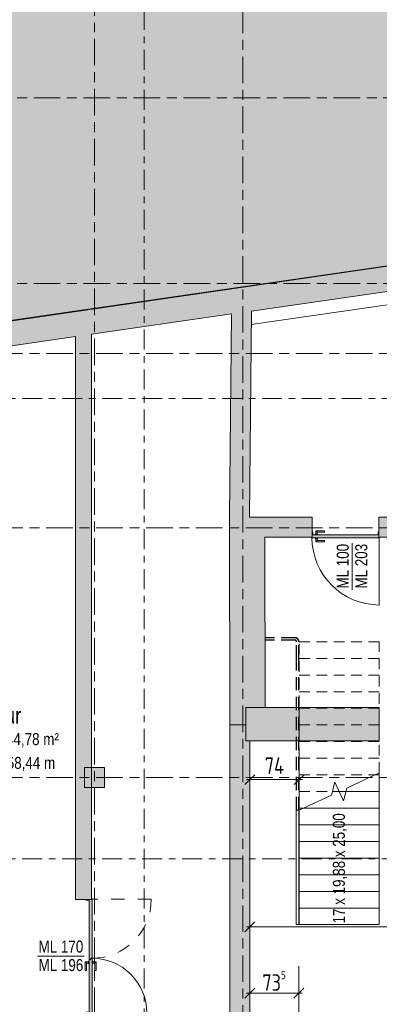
# Model space of a CAD drawing. Header units: metres. Extents: x -39 to 114, y -54 to 869.
# Tile 33 of 44: x -4 to 1, y 9 to 23. Entities that reach past the tile are written whole.
import ezdxf

# ---------------------------------------------------------------- set-up
doc = ezdxf.new("R2010")
doc.units = ezdxf.units.M
for name, pattern in [('_Rasterlinie_', [0.75, 0.4, -0.1, 0.15, -0.1]), ('_Schnittlinie_', [0.6, 0.3, -0.1, 0.1, -0.1]), ('_Verdeckte Linien_', [0.3, 0.2, -0.1]), ('Verdeckt klein', [0.24, 0.16, -0.08]), ('Öffnung Element 2', [0.4, 0.2, -0.2])]:
    doc.linetypes.add(name, pattern=pattern)
for name, color, linetype, lineweight in [('A_Bem', 7, 'Continuous', 5), ('A_Bem-100', 7, 'Continuous', 5), ('A_Geländer', 7, 'Continuous', 5), ('A_Geschossdecken', 7, 'Continuous', 5), ('A_Körper_Form', 7, 'Continuous', 5), ('A_Raster', 128, 'Continuous', 5), ('A_Raum-Txt', 16, 'Continuous', 5), ('A_Symbol-S_A', 172, 'Continuous', 5), ('A_Tragw', 142, 'Continuous', 5), ('A_Tragwerksstützen', 7, 'Continuous', 5), ('A_Treppe', 38, 'Continuous', 5), ('A_Tuer', 128, 'Continuous', 5), ('A_Türen_Element', 128, 'Continuous', 5), ('A_Türen_Rahmen', 128, 'Continuous', 5), ('A_Wand', 244, 'Continuous', 5), ('A_Wand_Schraff', 1, 'Continuous', 5), ('A_Öffnung', 128, 'Continuous', 5), ('Treppe - Beschriftungen', 50, 'Continuous', 5)]:
    doc.layers.add(name, color=color, linetype=linetype, lineweight=lineweight)
doc.styles.add('Arial', font='arial.ttf', dxfattribs={"width": 0.8, "height": 0.18})
doc.styles.add('Arial_B', font='txt', dxfattribs={"width": 0.8, "height": 0.25})
doc.styles.add('ISOCPEUR', font='isocpeur.ttf', dxfattribs={"width": 0.8, "height": 0.25})
doc.dimstyles.new('BLB-Standard_2_5_Aussen', dxfattribs={"dimscale": 0.3048, "dimtxt": 0.248995, "dimasz": 0.492126, "dimexe": 1.32874, "dimexo": 0.0625, "dimgap": 0.032808, "dimtad": 1, "dimdec": 1, "dimlfac": 100, "dimrnd": 0.1, "dimdsep": 46, "dimtxsty": 'ISOCPEUR', "dimblk1": 'OBLIQUE', "dimblk2": 'OBLIQUE', "dimsah": 1, "dimcen": 0.09, "dimdle": 0.164042, "dimazin": 0, "dimtfac": 1, "dimtdec": 4, "dimtix": 1, "dimtmove": 0, "dimatfit": 3, "dimfxl": 1.32874, "dimfxlon": 1, "dimtvp": 1, "dimtolj": 1, "dimtzin": 0, "dimarcsym": 2})
doc.dimstyles.new('BLB-Standard_2_5_Aussen_maskiert', dxfattribs={"dimscale": 0.3048, "dimtxt": 0.248995, "dimasz": 0.492126, "dimexe": 1.32874, "dimexo": 0.0625, "dimgap": 0.032808, "dimtad": 1, "dimrnd": 0.001, "dimzin": 0, "dimdsep": 46, "dimtxsty": 'ISOCPEUR', "dimblk1": 'OBLIQUE', "dimblk2": 'OBLIQUE', "dimsah": 1, "dimcen": 0.09, "dimdle": 0.164042, "dimazin": 0, "dimtfac": 1, "dimtdec": 4, "dimtix": 1, "dimtmove": 0, "dimatfit": 3, "dimfxl": 1.32874, "dimfxlon": 1, "dimtvp": 1, "dimtfill": 1, "dimtolj": 1, "dimtzin": 0, "dimarcsym": 2})

# ---------------------------------------------------------------- blocks, each defined once
blk = doc.blocks.new('TU DF 1 - Stahl-Eckzarge flächenbündig - DL - 1000 x 2020-8580536-A-E-2- OK FFB')
at = {"layer": 'A_Tuer', "lineweight": 9}
h = blk.add_hatch(color=253, dxfattribs=at)
h.paths.add_polyline_path([(0.51, -0.16), (0.51, -0.15), (0.508, -0.15), (0.508, -0.158), (0.505, -0.16)], flags=0)
h.paths.add_polyline_path([(0.505, -0.16), (0.507, -0.158), (0.507, -0.15), (0.505, -0.15)], flags=0)
h.paths.add_polyline_path([(-0.505, -0.16), (-0.505, -0.15), (-0.507, -0.15), (-0.507, -0.158)], flags=0)
h.paths.add_polyline_path([(-0.505, -0.16), (-0.508, -0.158), (-0.508, -0.15), (-0.51, -0.15), (-0.51, -0.16)], flags=0)
h.paths.add_polyline_path([(0.49, -0.115), (0.5, -0.114), (0.5, -0.113), (0.492, -0.113), (0.492, -0.072), (0.498, -0.072), (0.498, -0.08), (0.5, -0.08), (0.5, -0.07), (0.49, -0.07)], flags=0)
h.paths.add_polyline_path([(-0.49, -0.115), (-0.49, -0.07), (-0.5, -0.07), (-0.5, -0.08), (-0.498, -0.08), (-0.498, -0.072), (-0.492, -0.072), (-0.492, -0.113), (-0.5, -0.113), (-0.5, -0.115)], flags=0)
blk.add_hatch(color=253, dxfattribs=at).paths.add_polyline_path([(0.171, -0.16), (0.501, -0.16), (0.5, -0.115), (-0.5, -0.115), (-0.5, -0.16), (-0.087, -0.16)], flags=0)
at = {"layer": 'A_Tuer', "color": 250, "lineweight": 9}
for p, q in [((-0.455, -0.105), (-0.455, -0.115)), ((-0.455, -0.105), (-0.415, -0.105)), ((-0.445, -0.055), (-0.445, -0.105)), ((-0.315, -0.055), (-0.445, -0.055)), ((-0.445, -0.055), (-0.445, -0.105)), ((-0.315, -0.055), (-0.445, -0.055)), ((-0.425, -0.105), (-0.425, -0.075)), ((-0.425, -0.075), (-0.315, -0.075)), ((-0.425, -0.105), (-0.425, -0.075)), ((-0.425, -0.075), (-0.315, -0.075)), ((-0.415, -0.115), (-0.415, -0.105)), ((-0.315, -0.055), (-0.315, -0.075)), ((-0.315, -0.055), (-0.315, -0.075)), ((-0.455, -0.16), (-0.455, -0.17)), ((-0.415, -0.17), (-0.455, -0.17)), ((-0.445, -0.17), (-0.445, -0.22)), ((-0.445, -0.17), (-0.445, -0.22)), ((-0.445, -0.22), (-0.315, -0.22)), ((-0.445, -0.22), (-0.315, -0.22)), ((-0.425, -0.2), (-0.425, -0.17)), ((-0.425, -0.2), (-0.425, -0.17)), ((-0.315, -0.2), (-0.425, -0.2)), ((-0.315, -0.2), (-0.425, -0.2)), ((-0.415, -0.17), (-0.415, -0.16)), ((-0.315, -0.2), (-0.315, -0.22)), ((-0.315, -0.2), (-0.315, -0.22))]:
    blk.add_line(p, q, dxfattribs=at)
for points in [[(-0.425, -0.075), (-0.425, -0.075), (-0.425, -0.075), (-0.426, -0.074), (-0.426, -0.074), (-0.427, -0.073), (-0.427, -0.073), (-0.428, -0.072), (-0.429, -0.071), (-0.43, -0.07), (-0.431, -0.069), (-0.431, -0.069), (-0.432, -0.068), (-0.432, -0.068), (-0.433, -0.067), (-0.434, -0.066), (-0.434, -0.066), (-0.435, -0.065), (-0.436, -0.064), (-0.436, -0.064), (-0.437, -0.063), (-0.438, -0.062), (-0.438, -0.062), (-0.439, -0.061), (-0.439, -0.061), (-0.44, -0.06), (-0.441, -0.059), (-0.441, -0.059), (-0.442, -0.058), (-0.443, -0.057), (-0.443, -0.057), (-0.444, -0.056), (-0.444, -0.056), (-0.445, -0.055), (-0.445, -0.055), (-0.445, -0.055)], [(-0.425, -0.075), (-0.425, -0.075), (-0.425, -0.075), (-0.426, -0.074), (-0.426, -0.074), (-0.427, -0.073), (-0.427, -0.073), (-0.428, -0.072), (-0.429, -0.071), (-0.43, -0.07), (-0.431, -0.069), (-0.431, -0.069), (-0.432, -0.068), (-0.432, -0.068), (-0.433, -0.067), (-0.434, -0.066), (-0.434, -0.066), (-0.435, -0.065), (-0.436, -0.064), (-0.436, -0.064), (-0.437, -0.063), (-0.438, -0.062), (-0.438, -0.062), (-0.439, -0.061), (-0.439, -0.061), (-0.44, -0.06), (-0.441, -0.059), (-0.441, -0.059), (-0.442, -0.058), (-0.443, -0.057), (-0.443, -0.057), (-0.444, -0.056), (-0.444, -0.056), (-0.445, -0.055), (-0.445, -0.055), (-0.445, -0.055)], [(-0.445, -0.22), (-0.445, -0.22), (-0.445, -0.22), (-0.444, -0.219), (-0.444, -0.219), (-0.443, -0.218), (-0.443, -0.218), (-0.442, -0.217), (-0.441, -0.216), (-0.44, -0.215), (-0.439, -0.214), (-0.439, -0.214), (-0.438, -0.213), (-0.438, -0.213), (-0.437, -0.212), (-0.436, -0.211), (-0.436, -0.211), (-0.435, -0.21), (-0.434, -0.209), (-0.434, -0.209), (-0.433, -0.208), (-0.432, -0.207), (-0.432, -0.207), (-0.431, -0.206), (-0.431, -0.206), (-0.43, -0.205), (-0.429, -0.204), (-0.429, -0.204), (-0.428, -0.203), (-0.427, -0.202), (-0.427, -0.202), (-0.426, -0.201), (-0.426, -0.201), (-0.425, -0.2), (-0.425, -0.2), (-0.425, -0.2)], [(-0.445, -0.22), (-0.445, -0.22), (-0.445, -0.22), (-0.444, -0.219), (-0.444, -0.219), (-0.443, -0.218), (-0.443, -0.218), (-0.442, -0.217), (-0.441, -0.216), (-0.44, -0.215), (-0.439, -0.214), (-0.439, -0.214), (-0.438, -0.213), (-0.438, -0.213), (-0.437, -0.212), (-0.436, -0.211), (-0.436, -0.211), (-0.435, -0.21), (-0.434, -0.209), (-0.434, -0.209), (-0.433, -0.208), (-0.432, -0.207), (-0.432, -0.207), (-0.431, -0.206), (-0.431, -0.206), (-0.43, -0.205), (-0.429, -0.204), (-0.429, -0.204), (-0.428, -0.203), (-0.427, -0.202), (-0.427, -0.202), (-0.426, -0.201), (-0.426, -0.201), (-0.425, -0.2), (-0.425, -0.2), (-0.425, -0.2)]]:
    blk.add_open_spline(points, degree=3, knots=[0, 0, 0, 0, 0.083333, 0.125, 0.166667, 0.208333, 0.229167, 0.25, 0.291667, 0.333333, 0.354167, 0.375, 0.395833, 0.416667, 0.4375, 0.458333, 0.479167, 0.5, 0.520833, 0.541667, 0.5625, 0.583333, 0.604167, 0.625, 0.645833, 0.666667, 0.6875, 0.708333, 0.75, 0.770833, 0.791667, 0.833333, 0.875, 0.916667, 1, 1, 1, 1], dxfattribs=at)
at = {"layer": 'A_Türen_Element', "color": 250, "lineweight": 9}
for p, q in [((0.5, -0.115), (-0.5, -0.115)), ((-0.501, -0.15), (-0.501, -0.16)), ((-0.501, -0.16), (0.501, -0.16)), ((0.501, -0.16), (0.501, -0.15))]:
    blk.add_line(p, q, dxfattribs=at)
at = {"layer": 'A_Türen_Rahmen', "color": 250, "lineweight": 9}
for p, q in [((-0.5, -0.07), (-0.49, -0.07)), ((-0.498, -0.08), (-0.5, -0.08)), ((-0.5, -0.113), (-0.492, -0.113)), ((-0.49, -0.115), (-0.5, -0.115)), ((-0.498, -0.072), (-0.498, -0.08)), ((-0.492, -0.072), (-0.498, -0.072)), ((-0.492, -0.113), (-0.492, -0.072)), ((-0.49, -0.07), (-0.49, -0.115)), ((0.49, -0.07), (0.5, -0.07)), ((0.49, -0.115), (0.49, -0.07)), ((0.5, -0.115), (0.49, -0.115)), ((0.492, -0.072), (0.492, -0.113)), ((0.498, -0.072), (0.492, -0.072)), ((0.492, -0.113), (0.5, -0.113)), ((0.498, -0.08), (0.498, -0.072)), ((0.5, -0.08), (0.498, -0.08)), ((-0.51, -0.16), (-0.51, -0.15)), ((-0.505, -0.16), (-0.51, -0.16)), ((-0.508, -0.15), (-0.508, -0.158)), ((-0.508, -0.158), (-0.507, -0.158)), ((-0.507, -0.158), (-0.507, -0.15)), ((-0.505, -0.15), (-0.505, -0.16)), ((0.505, -0.16), (0.505, -0.15)), ((0.51, -0.16), (0.505, -0.16)), ((0.507, -0.15), (0.507, -0.158)), ((0.507, -0.158), (0.508, -0.158)), ((0.508, -0.158), (0.508, -0.15)), ((0.51, -0.15), (0.51, -0.16))]:
    blk.add_line(p, q, dxfattribs=at)
at = {"layer": 'A_Öffnung', "color": 250, "lineweight": 9}
blk.add_line((0.505, -0.16), (0.505, -1.17), dxfattribs=at)
blk.add_arc((0.505, -0.16), 1.01, 180, 270, dxfattribs=at)
blk = doc.blocks.new('TU DF 2 - Stahl-Eckzarge flächenbündig - DL - 1200 x 2002-8069526-A-E-2- OK FFB')
at = {"layer": 'A_Tuer', "lineweight": 9}
h = blk.add_hatch(color=253, dxfattribs=at)
h.paths.add_polyline_path([(0.86, 0.12), (0.86, 0.13), (0.855, 0.13), (0.858, 0.128), (0.858, 0.12)], flags=0)
h.paths.add_polyline_path([(0.857, 0.128), (0.855, 0.13), (0.855, 0.12), (0.857, 0.12)], flags=0)
h.paths.add_polyline_path([(0.85, 0.083), (0.85, 0.085), (0.84, 0.085), (0.84, 0.04), (0.85, 0.04), (0.85, 0.05), (0.848, 0.05), (0.848, 0.042), (0.842, 0.042), (0.842, 0.083)], flags=0)
h.paths.add_polyline_path([(-0.84, 0.04), (-0.84, 0.085), (-0.85, 0.084), (-0.85, 0.083), (-0.842, 0.083), (-0.842, 0.042), (-0.848, 0.042), (-0.848, 0.05), (-0.85, 0.05), (-0.85, 0.04)], flags=0)
h.paths.add_polyline_path([(-0.855, 0.13), (-0.86, 0.13), (-0.86, 0.12), (-0.858, 0.12), (-0.858, 0.128)], flags=0)
h.paths.add_polyline_path([(-0.855, 0.13), (-0.857, 0.128), (-0.857, 0.12), (-0.855, 0.12)], flags=0)
for points in [[(0.045, 0.113), (0.03, 0.113), (0.03, 0.13), (-0.851, 0.13), (-0.85, 0.085), (0.045, 0.085), (0.045, 0.109)], [(0.851, 0.13), (0.034, 0.13), (0.034, 0.113), (0.049, 0.113), (0.049, 0.085), (0.85, 0.085), (0.851, 0.12)]]:
    blk.add_hatch(color=253, dxfattribs=at).paths.add_polyline_path(points, flags=0)
at = {"layer": 'A_Tuer', "color": 250, "linetype": 'Öffnung Element 2', "lineweight": 9}
blk.add_line((-0.855, 1.018), (-0.855, 0.13), dxfattribs=at)
at = {"layer": 'A_Tuer', "color": 250, "lineweight": 9}
for p, q in [((0.085, 0.19), (0.085, 0.14)), ((0.215, 0.19), (0.085, 0.19)), ((0.085, 0.19), (0.085, 0.14)), ((0.215, 0.19), (0.085, 0.19)), ((0.105, 0.14), (0.105, 0.17)), ((0.105, 0.17), (0.215, 0.17)), ((0.105, 0.14), (0.105, 0.17)), ((0.105, 0.17), (0.215, 0.17)), ((0.215, 0.19), (0.215, 0.17)), ((0.215, 0.19), (0.215, 0.17)), ((0.075, 0.14), (0.075, 0.13)), ((0.075, 0.14), (0.115, 0.14)), ((0.075, 0.085), (0.075, 0.075)), ((0.115, 0.075), (0.075, 0.075)), ((0.085, 0.075), (0.085, 0.025)), ((0.085, 0.075), (0.085, 0.025)), ((0.085, 0.025), (0.215, 0.025)), ((0.085, 0.025), (0.215, 0.025)), ((0.105, 0.045), (0.105, 0.075)), ((0.105, 0.045), (0.105, 0.075)), ((0.215, 0.045), (0.105, 0.045)), ((0.215, 0.045), (0.105, 0.045)), ((0.115, 0.13), (0.115, 0.14)), ((0.115, 0.075), (0.115, 0.085)), ((0.215, 0.045), (0.215, 0.025)), ((0.215, 0.045), (0.215, 0.025))]:
    blk.add_line(p, q, dxfattribs=at)
at = {"layer": 'A_Tuer', "color": 250, "linetype": 'Öffnung Element 2', "lineweight": 9}
blk.add_arc((-0.855, 0.13), 0.888, 360, 90, dxfattribs=at)
at = {"layer": 'A_Tuer', "color": 250, "lineweight": 9}
for points in [[(0.105, 0.17), (0.105, 0.17), (0.105, 0.17), (0.104, 0.171), (0.104, 0.171), (0.103, 0.172), (0.103, 0.172), (0.102, 0.173), (0.101, 0.174), (0.1, 0.175), (0.099, 0.176), (0.099, 0.176), (0.098, 0.177), (0.098, 0.177), (0.097, 0.178), (0.096, 0.179), (0.096, 0.179), (0.095, 0.18), (0.094, 0.181), (0.094, 0.181), (0.093, 0.182), (0.092, 0.183), (0.092, 0.183), (0.091, 0.184), (0.091, 0.184), (0.09, 0.185), (0.089, 0.186), (0.089, 0.186), (0.088, 0.187), (0.087, 0.188), (0.087, 0.188), (0.086, 0.189), (0.086, 0.189), (0.085, 0.19), (0.085, 0.19), (0.085, 0.19)], [(0.105, 0.17), (0.105, 0.17), (0.105, 0.17), (0.104, 0.171), (0.104, 0.171), (0.103, 0.172), (0.103, 0.172), (0.102, 0.173), (0.101, 0.174), (0.1, 0.175), (0.099, 0.176), (0.099, 0.176), (0.098, 0.177), (0.098, 0.177), (0.097, 0.178), (0.096, 0.179), (0.096, 0.179), (0.095, 0.18), (0.094, 0.181), (0.094, 0.181), (0.093, 0.182), (0.092, 0.183), (0.092, 0.183), (0.091, 0.184), (0.091, 0.184), (0.09, 0.185), (0.089, 0.186), (0.089, 0.186), (0.088, 0.187), (0.087, 0.188), (0.087, 0.188), (0.086, 0.189), (0.086, 0.189), (0.085, 0.19), (0.085, 0.19), (0.085, 0.19)], [(0.085, 0.025), (0.085, 0.025), (0.085, 0.025), (0.086, 0.026), (0.086, 0.026), (0.087, 0.027), (0.087, 0.027), (0.088, 0.028), (0.089, 0.029), (0.09, 0.03), (0.091, 0.031), (0.091, 0.031), (0.092, 0.032), (0.092, 0.032), (0.093, 0.033), (0.094, 0.034), (0.094, 0.034), (0.095, 0.035), (0.096, 0.036), (0.096, 0.036), (0.097, 0.037), (0.098, 0.038), (0.098, 0.038), (0.099, 0.039), (0.099, 0.039), (0.1, 0.04), (0.101, 0.041), (0.101, 0.041), (0.102, 0.042), (0.103, 0.043), (0.103, 0.043), (0.104, 0.044), (0.104, 0.044), (0.105, 0.045), (0.105, 0.045), (0.105, 0.045)], [(0.085, 0.025), (0.085, 0.025), (0.085, 0.025), (0.086, 0.026), (0.086, 0.026), (0.087, 0.027), (0.087, 0.027), (0.088, 0.028), (0.089, 0.029), (0.09, 0.03), (0.091, 0.031), (0.091, 0.031), (0.092, 0.032), (0.092, 0.032), (0.093, 0.033), (0.094, 0.034), (0.094, 0.034), (0.095, 0.035), (0.096, 0.036), (0.096, 0.036), (0.097, 0.037), (0.098, 0.038), (0.098, 0.038), (0.099, 0.039), (0.099, 0.039), (0.1, 0.04), (0.101, 0.041), (0.101, 0.041), (0.102, 0.042), (0.103, 0.043), (0.103, 0.043), (0.104, 0.044), (0.104, 0.044), (0.105, 0.045), (0.105, 0.045), (0.105, 0.045)]]:
    blk.add_open_spline(points, degree=3, knots=[0, 0, 0, 0, 0.083333, 0.125, 0.166667, 0.208333, 0.229167, 0.25, 0.291667, 0.333333, 0.354167, 0.375, 0.395833, 0.416667, 0.4375, 0.458333, 0.479167, 0.5, 0.520833, 0.541667, 0.5625, 0.583333, 0.604167, 0.625, 0.645833, 0.666667, 0.6875, 0.708333, 0.75, 0.770833, 0.791667, 0.833333, 0.875, 0.916667, 1, 1, 1, 1], dxfattribs=at)
at = {"layer": 'A_Türen_Element', "color": 250, "lineweight": 9}
for p, q in [((-0.851, 0.13), (0.03, 0.13)), ((-0.851, 0.12), (-0.851, 0.13)), ((0.045, 0.085), (-0.85, 0.085)), ((0.03, 0.13), (0.03, 0.113)), ((0.03, 0.113), (0.045, 0.113)), ((0.034, 0.13), (0.851, 0.13)), ((0.034, 0.113), (0.034, 0.13)), ((0.049, 0.113), (0.034, 0.113)), ((0.045, 0.113), (0.045, 0.085)), ((0.049, 0.085), (0.049, 0.113)), ((0.85, 0.085), (0.049, 0.085)), ((0.851, 0.13), (0.851, 0.12))]:
    blk.add_line(p, q, dxfattribs=at)
at = {"layer": 'A_Türen_Rahmen', "color": 250, "lineweight": 9}
for p, q in [((-0.855, 0.13), (-0.86, 0.13)), ((-0.86, 0.13), (-0.86, 0.12)), ((-0.858, 0.12), (-0.858, 0.128)), ((-0.858, 0.128), (-0.857, 0.128)), ((-0.857, 0.128), (-0.857, 0.12)), ((-0.855, 0.12), (-0.855, 0.13)), ((-0.84, 0.085), (-0.85, 0.085)), ((-0.85, 0.083), (-0.842, 0.083)), ((-0.848, 0.05), (-0.85, 0.05)), ((-0.85, 0.04), (-0.84, 0.04)), ((-0.848, 0.042), (-0.848, 0.05)), ((-0.842, 0.042), (-0.848, 0.042)), ((-0.842, 0.083), (-0.842, 0.042)), ((-0.84, 0.04), (-0.84, 0.085)), ((0.85, 0.085), (0.84, 0.085)), ((0.84, 0.085), (0.84, 0.04)), ((0.84, 0.04), (0.85, 0.04)), ((0.842, 0.042), (0.842, 0.083)), ((0.842, 0.083), (0.85, 0.083)), ((0.848, 0.042), (0.842, 0.042)), ((0.85, 0.05), (0.848, 0.05)), ((0.848, 0.05), (0.848, 0.042)), ((0.86, 0.13), (0.855, 0.13)), ((0.855, 0.13), (0.855, 0.12)), ((0.857, 0.12), (0.857, 0.128)), ((0.857, 0.128), (0.858, 0.128)), ((0.858, 0.128), (0.858, 0.12)), ((0.86, 0.12), (0.86, 0.13))]:
    blk.add_line(p, q, dxfattribs=at)
at = {"layer": 'A_Öffnung', "color": 250, "lineweight": 9}
blk.add_line((0.855, 0.953), (0.855, 0.13), dxfattribs=at)
blk.add_arc((0.855, 0.13), 0.822, 90, 180, dxfattribs=at)
blk = doc.blocks.new('Geländer - Geländer-8098194-A-E-2- OK FFB')
at = {"layer": 'A_Geländer', "color": 250, "linetype": '_Verdeckte Linien_', "lineweight": 9}
for p, q in [((-0.483, 14.053), (-0.483, 14.083)), ((-0.042, 14.083), (-0.483, 14.083)), ((-0.483, 14.053), (-0.483, 14.083)), ((-0.042, 14.083), (-0.483, 14.083)), ((-0.483, 14.053), (-0.483, 14.083)), ((-0.042, 14.083), (-0.483, 14.083)), ((-0.483, 14.053), (-0.483, 14.083)), ((-0.042, 14.083), (-0.483, 14.083)), ((-0.042, 14.053), (-0.483, 14.053)), ((-0.042, 14.053), (-0.483, 14.053)), ((-0.042, 14.053), (-0.483, 14.053)), ((-0.042, 14.053), (-0.483, 14.053)), ((-0.011, 13.772), (-0.011, 14.022)), ((-0.011, 13.772), (-0.011, 14.022)), ((-0.011, 13.772), (-0.011, 14.022)), ((-0.011, 13.772), (-0.011, 14.022)), ((0.019, 13.772), (0.019, 14.022)), ((0.019, 13.772), (0.019, 14.022)), ((0.019, 13.772), (0.019, 14.022)), ((0.019, 13.772), (0.019, 14.022)), ((-0.011, 11.492), (-0.011, 13.772)), ((-0.011, 11.492), (-0.011, 13.772)), ((-0.011, 11.492), (-0.011, 13.772)), ((-0.011, 11.492), (-0.011, 13.772)), ((0.019, 11.492), (0.019, 13.772)), ((0.019, 11.492), (0.019, 13.772)), ((0.019, 11.492), (0.019, 13.772)), ((0.019, 11.492), (0.019, 13.772))]:
    blk.add_line(p, q, dxfattribs=at)
for radius in [0.0615, 0.0615, 0.0615, 0.0615, 0.0315, 0.0315, 0.0315, 0.0315]:
    blk.add_arc((-0.042, 14.022), radius, 360, 90, dxfattribs=at)
blk = doc.blocks.new('Typ des oberen Holms - Oberer Geländerholm_Innen_-8098211-A-E-2- OK FFB')
at = {"layer": 'A_Geländer', "lineweight": 9}
blk.add_hatch(color=253, dxfattribs=at).paths.add_polyline_path([(0.006, 10.742), (0.005, 10.742), (0.002, 10.742)], flags=0)
at = {"layer": 'A_Geländer', "color": 250, "lineweight": 9}
for p, q in [((-0.016, 10.774), (-0.016, 9.772)), ((0.002, 10.742), (0.006, 10.742)), ((0.024, 9.772), (0.024, 10.774))]:
    blk.add_line(p, q, dxfattribs=at)
at = {"layer": 'A_Geländer', "color": 250, "lineweight": 9, "flags": 128}
blk.add_lwpolyline([(0.006, 9.772), (0.004, 9.772), (0.002, 9.772)], dxfattribs=at)
blk = doc.blocks.new('Typ des oberen Holms - Oberer Geländerholm_Innen_-V16-A-E-2- OK FFB')
at = {"layer": 'A_Geländer', "color": 250, "linetype": '_Verdeckte Linien_', "lineweight": 9}
for p, q in [((-0.483, 14.048), (-0.483, 14.088)), ((-0.042, 14.088), (-0.483, 14.088)), ((-0.042, 14.048), (-0.483, 14.048)), ((-0.016, 13.772), (-0.016, 14.022)), ((0.024, 13.772), (0.024, 14.022)), ((-0.016, 11.492), (-0.016, 13.772)), ((0.024, 11.492), (0.024, 13.772))]:
    blk.add_line(p, q, dxfattribs=at)
at = {"layer": 'A_Geländer', "color": 250, "lineweight": 9}
for p, q in [((0.024, 11.492), (-0.016, 11.492)), ((-0.016, 9.772), (-0.016, 11.492)), ((0.024, 9.772), (0.024, 11.492)), ((-0.016, 9.772), (0.024, 9.772))]:
    blk.add_line(p, q, dxfattribs=at)
at = {"layer": 'A_Geländer', "color": 250, "linetype": '_Verdeckte Linien_', "lineweight": 9}
for radius in [0.0665, 0.0265]:
    blk.add_arc((-0.042, 14.022), radius, 360, 90, dxfattribs=at)
blk = doc.blocks.new('Structural Framing 1 - Structural Framing 1-8103557-A-E-2- OK FFB')
at = {"layer": 'A_Tragw', "lineweight": 9}
blk.add_hatch(color=253, dxfattribs=at).paths.add_polyline_path([(1.23, 12.533), (1.23, 13.033), (0.03, 13.033), (0.03, 12.533)], flags=0)
at = {"layer": 'A_Tragw', "color": 250, "lineweight": 9}
for p, q in [((1.23, 13.033), (0.03, 13.033)), ((0.03, 13.033), (0.03, 12.533)), ((1.23, 12.533), (1.23, 13.033)), ((0.03, 12.533), (1.23, 12.533))]:
    blk.add_line(p, q, dxfattribs=at)
blk = doc.blocks.new('Beschriftung Türen DL oder ML - Durchgangslichte mit Kennzeichen-6113498-A-E-2- OK FFB')
at = {"layer": 'A_Tuer'}
blk.add_line((0, 0.00349), (0, -0.00351), dxfattribs=at)
blk = doc.blocks.new('DIMBLOCK89-A-E-2- OK FFB')
at = {"layer": 'A_Bem-100'}
for p, q in [((-0.711, 9.146), (-0.711, 8.336)), ((-0.711, 8.741), (-0.711, 9.146)), ((0.024, 8.336), (0.024, 9.146)), ((-0.761, 8.741), (0.074, 8.741)), ((0.024, 8.741), (0.024, 8.336))]:
    blk.add_line(p, q, dxfattribs=at)
at = {"layer": 'A_Bem-100', "lineweight": 9}
for p, q in [((-0.711, 8.741), (-0.786, 8.666)), ((-0.711, 8.741), (-0.636, 8.816)), ((0.024, 8.741), (-0.051, 8.666)), ((0.024, 8.741), (0.099, 8.816))]:
    blk.add_line(p, q, dxfattribs=at)
at = {"layer": 'A_Bem-100', "color": 0, "insert": (-0.525, 9.077), "char_height": 0.25, "width": 0.43621, "attachment_point": 1, "line_spacing_factor": 1.149209, "style": 'ISOCPEUR'}
blk.add_mtext('73\\A2\\H0.5x;\\S5^  ;\\H2x;', dxfattribs=at)
blk = doc.blocks.new('_Oblique')
at = {"color": 0, "linetype": 'ByBlock', "lineweight": -2}
blk.add_line((-0.5, -0.5), (0.5, 0.5), dxfattribs=at)
blk = doc.blocks.new('DIMBLOCK90-A-E-2- OK FFB')
at = {"layer": 'A_Bem-100'}
for p, q in [((-0.711, 12.355), (-0.711, 11.545)), ((-0.711, 11.95), (-0.711, 12.355)), ((0.029, 12.355), (0.029, 11.545)), ((0.029, 11.95), (0.029, 12.355)), ((-0.761, 11.95), (0.079, 11.95))]:
    blk.add_line(p, q, dxfattribs=at)
at = {"layer": 'A_Bem-100', "lineweight": 9}
for p, q in [((-0.711, 11.95), (-0.636, 12.025)), ((0.029, 11.95), (0.104, 12.025)), ((-0.711, 11.95), (-0.786, 11.875)), ((0.029, 11.95), (-0.046, 11.875))]:
    blk.add_line(p, q, dxfattribs=at)
at = {"layer": 'A_Bem-100', "color": 0, "insert": (-0.488, 12.286), "char_height": 0.25, "width": 0.35255, "attachment_point": 1, "line_spacing_factor": 1.149209, "style": 'ISOCPEUR'}
blk.add_mtext('74', dxfattribs=at)
blk = doc.blocks.new('DIMBLOCK271-A-E-2- OK FFB')
at = {"layer": 'A_Bem-100'}
for p, q in [((-0.711, 10.146), (-0.711, 9.336)), ((-0.711, 9.741), (-0.711, 10.146)), ((8.311, 10.146), (8.311, 9.336)), ((8.311, 9.741), (8.311, 10.146)), ((-0.761, 9.741), (8.311, 9.741))]:
    blk.add_line(p, q, dxfattribs=at)
at = {"layer": 'A_Bem-100', "lineweight": 9}
for p, q in [((-0.711, 9.741), (-0.636, 9.816)), ((8.311, 9.741), (8.386, 9.816)), ((-0.711, 9.741), (-0.786, 9.666)), ((8.311, 9.741), (8.236, 9.666))]:
    blk.add_line(p, q, dxfattribs=at)
at = {"layer": 'A_Bem-100', "color": 0, "insert": (3.515, 10.077), "char_height": 0.25, "width": 0.68419, "attachment_point": 1, "line_spacing_factor": 1.149209, "style": 'ISOCPEUR', "bg_fill": 3, "box_fill_scale": 1.25, "bg_fill_color": 256, "bg_fill_true_color": 13158600, "bg_fill_transparency": 0}
blk.add_mtext('9,02\\A2\\H0.5x;\\S2^  ;\\H2x;', dxfattribs=at)

msp = doc.modelspace()

# ---------------------------------------------------------------- hatches: boundary and pattern name
at = {"layer": 'A_Körper_Form', "lineweight": 9}
msp.add_hatch(color=254, dxfattribs=at).paths.add_polyline_path([(-4.3095, 18.8384), (11.2065, 21.097), (11.2064, 29.5987), (-6.2561, 29.5813), (-4.4755, 19.7544)], flags=0)
at = {"layer": 'A_Tragwerksstützen'}
for points in [[(0.029, 12.5329), (0.029, 13.0329), (-0.771, 13.0329), (-0.771, 12.5329), (-0.1343, 12.5329)], [(-2.896, 11.8316), (-2.896, 12.1316), (-3.196, 12.1316), (-3.196, 11.8316)]]:
    msp.add_hatch(color=8, dxfattribs=at).paths.add_polyline_path(points, flags=0)
at = {"layer": 'A_Wand_Schraff', "lineweight": 9}
for points in [[(-0.9882, 18.9457), (11.8928, 20.8182), (11.8928, 21.2021), (-1.0429, 19.3217)], [(-4.5401, 18.4294), (-0.9882, 18.9457), (-1.0429, 19.3217), (-4.6079, 18.8035)], [(-0.7168, 15.8909), (-0.6878, 18.9894), (-0.9882, 18.9457), (-1.0168, 15.8938)], [(-1.011, 12.7725), (-0.771, 12.7729), (-0.771, 13.0329), (-0.4815, 13.0329), (-0.4868, 15.8938), (-0.7168, 15.8938), (-0.7168, 15.8909), (-1.0168, 15.8938), (-1.0134, 14.0739)]]:
    msp.add_hatch(color=253, dxfattribs=at).paths.add_polyline_path(points, flags=0)
h = msp.add_hatch(color=253, dxfattribs=at)
h.paths.add_polyline_path([(-3.0905, -0.1265), (-3.0905, 8.4495), (-3.3305, 8.4495), (-3.3305, -0.1261)], flags=0)
h.paths.add_polyline_path([(-3.0905, 10.1495), (-3.0905, 18.6401), (-3.3305, 18.6052), (-3.3305, 10.1495)], flags=0)
h = msp.add_hatch(color=253, dxfattribs=at)
h.paths.add_polyline_path([(22.7214, 15.5938), (22.7214, 15.8938), (17.611, 15.8938), (17.611, 15.5938), (20.5065, 15.5938)], flags=0)
h.paths.add_polyline_path([(16.611, 15.5938), (16.611, 15.8938), (1.2264, 15.8938), (1.2264, 15.5938), (16.3783, 15.5938)], flags=0)
h.paths.add_polyline_path([(0.2264, 15.5938), (0.2264, 15.8938), (-0.4868, 15.8938), (-0.4862, 15.5938), (0.1237, 15.5938)], flags=0)
h = msp.add_hatch(color=253, dxfattribs=at)
h.paths.add_polyline_path([(-0.711, -14.9729), (-0.711, -12.1596), (-0.786, -12.1596), (-0.786, -11.8496), (-0.711, -11.8496), (-0.711, -10.7471), (-1.011, -10.7471), (-1.011, -14.9723)], flags=0)
h.paths.add_polyline_path([(-0.711, -9.2671), (-0.711, -8.1596), (-0.786, -8.1596), (-0.786, -7.8496), (-0.711, -7.8496), (-0.711, -4.1646), (-0.801, -4.1646), (-0.801, -3.8546), (-0.711, -3.8546), (-0.711, -0.1696), (-0.781, -0.1696), (-0.781, 0.1504), (-0.711, 0.1504), (-0.711, 3.8179), (-0.791, 3.8179), (-0.791, 4.1379), (-0.711, 4.1379), (-0.711, 7.8329), (-0.776, 7.8329), (-0.776, 8.1529), (-0.711, 8.1529), (-0.711, 12.5329), (-0.771, 12.5329), (-0.771, 12.7729), (-1.011, 12.7729), (-1.011, -9.2671)], flags=0)

# ---------------------------------------------------------------- linework, layer by layer
at = {"layer": 'A_Geschossdecken', "color": 253, "lineweight": 9}
msp.add_line((-1.011, 12.5229), (-1.0115, 13.0229), dxfattribs=at)
at = {"layer": 'A_Körper_Form', "color": 253, "lineweight": 9}
msp.add_line((-4.3095, 18.8384), (11.2065, 21.097), dxfattribs=at)
at = {"layer": 'A_Raster', "linetype": '_Rasterlinie_', "lineweight": 9}
for p, q in [((-3.046, -53.073), (-3.046, 37.0621)), ((-0.8185, 37.0621), (-0.8185, -53.073)), ((-37.7073, 22.1916), (31.1297, 22.1916)), ((-37.7073, 19.4016), (31.1297, 19.4016)), ((31.1297, 18.3516), (-37.7073, 18.3516)), ((31.1297, 15.7316), (-37.7073, 15.7316)), ((31.1297, 11.9816), (-37.7073, 11.9816))]:
    msp.add_line(p, q, dxfattribs=at)
at = {"layer": 'A_Symbol-S_A', "linetype": '_Schnittlinie_', "lineweight": 9}
for p, q in [((-2.2984, -31.9872), (-2.2984, 27.094)), ((-24.5288, 17.6759), (29.1355, 17.6759)), ((-24.5288, 10.7587), (29.1355, 10.7587))]:
    msp.add_line(p, q, dxfattribs=at)
at = {"layer": 'A_Tragwerksstützen', "color": 250, "lineweight": 9}
for p, q in [((-0.4815, 13.0329), (-0.771, 13.0329)), ((-0.771, 13.0329), (-0.771, 12.7729)), ((0.029, 13.0329), (-0.4815, 13.0329)), ((0.029, 12.5329), (0.029, 13.0329)), ((-0.771, 12.7729), (-0.771, 12.5329)), ((-0.771, 12.5329), (-0.711, 12.5329)), ((-0.711, 12.5329), (0.029, 12.5329)), ((-2.896, 12.1316), (-3.196, 12.1316)), ((-3.196, 12.1316), (-3.196, 11.8316)), ((-2.896, 11.8316), (-2.896, 12.1316)), ((-3.196, 11.8316), (-2.896, 11.8316))]:
    msp.add_line(p, q, dxfattribs=at)
at = {"layer": 'A_Treppe', "color": 250, "linetype": 'Verdeckt klein', "lineweight": 9}
for p, q in [((0.0295, 14.0218), (1.2295, 14.0218)), ((0.0295, 11.492), (0.0295, 14.0218)), ((1.2295, 12.0516), (1.2295, 14.0218)), ((0.0295, 13.7718), (1.2295, 13.7718)), ((0.0295, 13.7718), (1.2295, 13.7718)), ((0.0295, 13.5218), (1.2295, 13.5218)), ((0.0295, 13.5218), (1.2295, 13.5218)), ((0.0295, 13.2718), (1.2295, 13.2718)), ((0.0295, 13.2718), (1.2295, 13.2718)), ((0.0295, 13.0218), (1.2295, 13.0218)), ((0.0295, 13.0218), (1.2295, 13.0218)), ((0.0295, 12.7718), (1.2295, 12.7718)), ((0.0295, 12.7718), (1.2295, 12.7718)), ((0.0295, 12.5218), (1.2295, 12.5218)), ((0.0295, 12.5218), (1.2295, 12.5218)), ((0.0295, 12.2718), (1.2295, 12.2718)), ((0.0295, 12.2718), (1.2295, 12.2718)), ((0.0295, 12.0218), (1.1656, 12.0218)), ((0.0295, 12.0218), (1.1656, 12.0218)), ((0.0295, 11.7718), (0.5291, 11.7718)), ((0.0295, 11.7718), (0.5291, 11.7718)), ((0.6295, 11.7718), (0.73, 11.7718)), ((0.6295, 11.7718), (0.73, 11.7718)), ((0.0295, 11.5218), (0.0934, 11.5218)), ((0.0295, 11.5218), (0.0934, 11.5218))]:
    msp.add_line(p, q, dxfattribs=at)
at = {"layer": 'A_Treppe', "color": 250, "lineweight": 9}
for p, q in [((1.2295, 12.0516), (0.7428, 11.8246)), ((1.1656, 12.0218), (1.2295, 12.0218)), ((1.2295, 12.0218), (1.2295, 12.0516)), ((1.2295, 11.7718), (1.2295, 12.0218)), ((0.5635, 11.9134), (0.5162, 11.719)), ((0.6955, 11.6302), (0.5635, 11.9134)), ((0.5162, 11.719), (0.0295, 11.492)), ((0.5291, 11.7718), (0.6295, 11.7718)), ((0.7428, 11.8246), (0.6955, 11.6302)), ((0.73, 11.7718), (1.2295, 11.7718)), ((1.2295, 11.5218), (1.2295, 11.7718)), ((0.0295, 11.2718), (0.0295, 11.492)), ((0.0934, 11.5218), (1.2295, 11.5218)), ((1.2295, 11.2718), (1.2295, 11.5218)), ((0.0295, 11.0218), (0.0295, 11.2718)), ((0.0295, 11.2718), (1.2295, 11.2718)), ((1.2295, 11.0218), (1.2295, 11.2718)), ((0.0295, 10.7718), (0.0295, 11.0218)), ((0.0295, 11.0218), (1.2295, 11.0218)), ((1.2295, 10.7718), (1.2295, 11.0218)), ((0.0295, 10.5218), (0.0295, 10.7718)), ((0.0295, 10.7718), (1.2295, 10.7718)), ((1.2295, 10.5218), (1.2295, 10.7718)), ((0.0295, 10.2718), (0.0295, 10.5218)), ((0.0295, 10.5218), (1.2295, 10.5218)), ((1.2295, 10.2718), (1.2295, 10.5218)), ((0.0295, 10.0218), (0.0295, 10.2718)), ((0.0295, 10.2718), (1.2295, 10.2718)), ((1.2295, 10.0218), (1.2295, 10.2718)), ((0.0295, 9.7718), (0.0295, 10.0218)), ((0.0295, 10.0218), (1.2295, 10.0218)), ((1.2295, 9.7718), (1.2295, 10.0218)), ((0.0295, 9.7718), (1.2295, 9.7718))]:
    msp.add_line(p, q, dxfattribs=at)
at = {"layer": 'A_Treppe', "color": 250, "linetype": '_Verdeckte Linien_', "lineweight": 9}
for p, q in [((1.1656, 12.0218), (1.2295, 12.0218)), ((0.5291, 11.7718), (0.6295, 11.7718)), ((0.73, 11.7718), (1.2295, 11.7718)), ((0.0934, 11.5218), (1.2295, 11.5218)), ((0.0295, 11.2718), (1.2295, 11.2718)), ((0.0295, 11.0218), (1.2295, 11.0218)), ((0.0295, 10.7718), (1.2295, 10.7718)), ((0.0295, 10.5218), (1.2295, 10.5218)), ((0.0295, 10.2718), (1.2295, 10.2718)), ((0.0295, 10.0218), (1.2295, 10.0218)), ((0.0295, 9.7718), (1.2295, 9.7718))]:
    msp.add_line(p, q, dxfattribs=at)
at = {"layer": 'A_Wand', "color": 250, "lineweight": 9}
for p, q in [((12.2728, 21.2574), (-4.3108, 18.8467)), ((-0.6878, 18.9894), (11.8928, 20.8182)), ((11.6928, 20.587), (-0.6897, 18.787)), ((-3.0905, 18.6401), (-0.9882, 18.9457)), ((-0.9882, 18.9457), (-1.0168, 15.8938)), ((-0.7168, 15.8938), (-0.6878, 18.9894)), ((-3.0905, 10.1495), (-3.0905, 18.6401)), ((-4.5401, 18.4294), (-3.3305, 18.6052)), ((-3.3305, 18.6052), (-3.3305, 10.1495)), ((-1.0168, 15.8938), (-1.011, 12.7725)), ((0.2264, 15.8938), (-0.7168, 15.8938)), ((0.2264, 15.5938), (0.2264, 15.8938)), ((16.046, 15.8938), (1.2264, 15.8938)), ((1.2264, 15.8938), (1.2264, 15.5938)), ((-0.4862, 15.5938), (0.2264, 15.5938)), ((-0.4815, 13.0329), (-0.4862, 15.5938)), ((1.2264, 15.5938), (16.611, 15.5938)), ((-0.771, 13.0329), (-0.4815, 13.0329)), ((-0.771, 12.5329), (-0.771, 13.0329)), ((-1.011, 12.7725), (-0.771, 12.7729)), ((-0.771, 12.7729), (-1.011, 12.7729)), ((-1.011, 12.7729), (-1.011, -9.2671)), ((-0.711, 12.5329), (-0.771, 12.5329)), ((-0.711, 8.1529), (-0.711, 12.5329)), ((-3.3305, 10.1495), (-3.0905, 10.1495))]:
    msp.add_line(p, q, dxfattribs=at)

# ---------------------------------------------------------------- block references
at = {"layer": 'A_Geländer', "color": 250, "lineweight": 9}
for name in ['Typ des oberen Holms - Oberer Geländerholm_Innen_-V16-A-E-2- OK FFB', 'Geländer - Geländer-8098194-A-E-2- OK FFB', 'Typ des oberen Holms - Oberer Geländerholm_Innen_-8098211-A-E-2- OK FFB']:
    msp.add_blockref(name, (0, 0), dxfattribs=at)
at = {"layer": 'A_Tragw', "color": 250, "lineweight": 9}
msp.add_blockref('Structural Framing 1 - Structural Framing 1-8103557-A-E-2- OK FFB', (0, 0), dxfattribs=at)
at = {"layer": 'A_Tuer', "color": 250, "lineweight": 9}
msp.add_blockref('TU DF 1 - Stahl-Eckzarge flächenbündig - DL - 1000 x 2020-8580536-A-E-2- OK FFB', (0.7264, 15.7438), dxfattribs=at)
at = {"layer": 'A_Tuer', "xscale": 99.99999999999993, "yscale": 99.99999999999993, "zscale": 99.99999999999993}
msp.add_blockref('Beschriftung Türen DL oder ML - Durchgangslichte mit Kennzeichen-6113498-A-E-2- OK FFB', (0.8264, 15.1545), dxfattribs=at)
at = {"layer": 'A_Tuer', "color": 250, "lineweight": 9, "rotation": 269.9999999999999}
msp.add_blockref('TU DF 2 - Stahl-Eckzarge flächenbündig - DL - 1200 x 2002-8069526-A-E-2- OK FFB', (-3.2105, 9.2995), dxfattribs=at)
at = {"layer": 'A_Tuer', "xscale": 99.99999999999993, "yscale": 99.99999999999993, "zscale": 99.99999999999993, "rotation": 270}
msp.add_blockref('Beschriftung Türen DL oder ML - Durchgangslichte mit Kennzeichen-6113498-A-E-2- OK FFB', (-3.5505, 9.2995), dxfattribs=at)

# ---------------------------------------------------------------- texts
at = {"layer": 'A_Raum-Txt', "attachment_point": 1}
for s, insert, char_height, width, style in [('Flur', (-4.6241, 13.0388), 0.25, 0.64135, 'Arial_B'), ('A=44,78 m²', (-4.6241, 12.649), 0.18, 1.244219, 'Arial'), ('U=58,44 m', (-4.6241, 12.2923), 0.18, 1.180084, 'Arial')]:
    msp.add_mtext(s, dxfattribs=dict(at, insert=insert, char_height=char_height, width=width, style=style))
at = {"layer": 'A_Tuer', "char_height": 0.18, "width": 0.801687, "attachment_point": 1, "rotation": 90, "style": 'Arial'}
for s, insert in [('ML 100', (0.5933, 14.8213)), ('ML 203', (0.8711, 14.8213))]:
    msp.add_mtext(s, dxfattribs=dict(at, insert=insert))
at = {"layer": 'A_Tuer', "char_height": 0.18, "width": 0.801687, "attachment_point": 1, "style": 'Arial'}
for s, insert in [('ML 170', (-3.8837, 9.5326)), ('ML 196', (-3.8837, 9.2548))]:
    msp.add_mtext(s, dxfattribs=dict(at, insert=insert))
at = {"layer": 'Treppe - Beschriftungen', "color": 7, "insert": (0.5354, 9.7904), "char_height": 0.18, "width": 1.949704, "attachment_point": 1, "rotation": 90, "style": 'Arial'}
msp.add_mtext('17 x 19,88 x 25,00', dxfattribs=at)

# ---------------------------------------------------------------- dimensions: what is measured, and where the dimension line sits
at = {"layer": 'A_Bem'}
dim = msp.add_linear_dim(base=(0.029, 11.9496), p1=(-0.711, 12.3546), p2=(0.029, 12.3546), dimstyle='BLB-Standard_2_5_Aussen', override={"dimpost": '<>', "dimfxl": 0.74}, dxfattribs=at)
dim.commit()
dim.dimension.update_dxf_attribs({"geometry": 'DIMBLOCK90-A-E-2- OK FFB', "text_midpoint": (-0.341, 12.0846)})
dim = msp.add_linear_dim(base=(0.024, 8.7407), p1=(-0.711, 9.1457), p2=(0.024, 8.3357), text='\\A1;73\\Q;{\\A1;{\\H0.5x;\\S5^ ;}}', dimstyle='BLB-Standard_2_5_Aussen', override={"dimpost": '<>', "dimfxl": 1.093766}, dxfattribs=at)
dim.commit()
dim.dimension.update_dxf_attribs({"geometry": 'DIMBLOCK89-A-E-2- OK FFB', "text_midpoint": (-0.3435, 8.8757)})

# ---------------------------------------------------------------- next in the draw order: dimensions: what is measured, and where the dimension line sits
dim = msp.add_linear_dim(base=(8.3114, 9.7407), p1=(-0.711, 10.1457), p2=(8.3114, 10.1457), text='\\A1;9,02\\Q;{\\A1;{\\H0.5x;\\S2^ ;}}', dimstyle='BLB-Standard_2_5_Aussen_maskiert', override={"dimpost": '<>', "dimfxl": 9.022464}, dxfattribs=at)
dim.commit()
dim.dimension.update_dxf_attribs({"geometry": 'DIMBLOCK271-A-E-2- OK FFB', "text_midpoint": (3.8002, 9.9007)})

doc.saveas('drawing.dxf')
